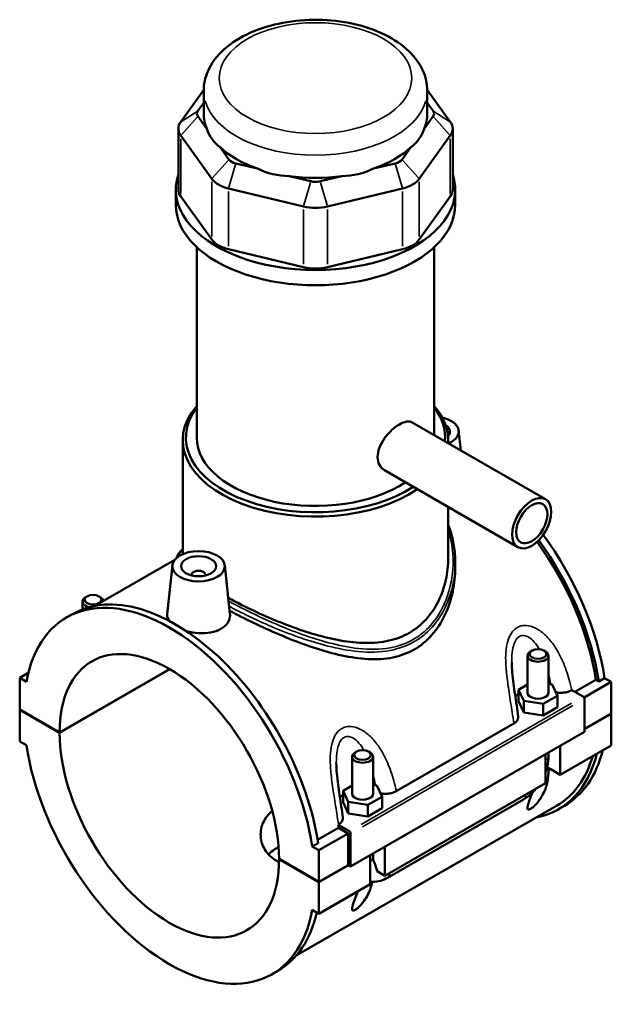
# Model space of a CAD drawing. Header units: inches. Extents: x 0.1 to 46.1, y -0.2 to 46.5.
# Tile 7 of 7: x 39.5 to 46.1, y 35.5 to 46.5. Entities that reach past the tile are written whole.
import ezdxf

# ---------------------------------------------------------------- set-up
doc = ezdxf.new("R2010")
doc.units = ezdxf.units.IN
doc.header["$MEASUREMENT"] = 0
doc.layers.add('Visible (ANSI)', color=7, linetype='Continuous', lineweight=50)
doc.layers.add('Visible Narrow (ANSI)', color=7, linetype='Continuous', lineweight=35)

msp = doc.modelspace()

# ---------------------------------------------------------------- linework, layer by layer
at = {"layer": 'Visible (ANSI)'}
for p, q in [((41.5336, 45.7579), (41.2746, 45.3978)), ((41.5335, 45.4921), (41.5335, 45.7483)), ((44.3068, 45.3978), (44.0478, 45.7579)), ((44.0479, 45.4921), (44.0479, 45.7483)), ((41.4682, 45.5229), (41.5335, 45.6138)), ((44.0479, 45.6138), (44.1132, 45.5229)), ((41.5692, 45.3209), (41.4682, 45.4613)), ((44.1132, 45.4613), (44.0122, 45.3209)), ((41.248, 45.3208), (41.248, 44.6374)), ((44.3334, 45.3208), (44.3334, 44.6374)), ((41.2746, 45.2439), (41.6241, 44.7579)), ((43.9572, 44.7579), (44.3068, 45.2439)), ((41.8177, 44.9754), (41.7167, 45.1158)), ((43.8647, 45.1158), (43.7636, 44.9754)), ((42.1372, 44.8736), (41.8933, 44.9318)), ((43.6881, 44.9318), (43.4441, 44.8736)), ((42.7372, 44.7305), (42.4933, 44.7887)), ((43.0881, 44.7887), (42.8441, 44.7305)), ((41.2192, 44.4664), (41.2192, 44.6374)), ((41.8131, 44.6491), (42.657, 44.4478)), ((42.9243, 44.4478), (43.7682, 44.6491)), ((44.3621, 44.4664), (44.3621, 44.6374)), ((41.6241, 44.0744), (41.2746, 44.5604)), ((44.3068, 44.5604), (43.9572, 44.0744)), ((41.4549, 41.8475), (41.4549, 43.9897)), ((42.657, 43.7643), (41.8131, 43.9656)), ((43.7682, 43.9656), (42.9243, 43.7643)), ((44.1264, 41.8753), (44.1264, 43.9897)), ((43.8776, 42.0186), (45.3783, 41.1544)), ((44.4006, 41.9262), (44.4245, 41.7037)), ((41.2978, 40.5367), (41.2978, 41.8189)), ((44.2836, 41.7848), (44.2836, 41.8189)), ((43.5671, 41.4796), (45.0679, 40.6153)), ((44.2836, 40.4915), (44.2836, 41.067)), ((41.2083, 40.4733), (40.3082, 39.955)), ((44.3621, 40.4464), (44.3621, 40.3834)), ((41.1808, 40.4114), (41.122, 39.8634)), ((41.7702, 40.4114), (41.8286, 39.8662)), ((41.3967, 40.297), (41.3967, 40.3044)), ((41.5542, 40.297), (41.5542, 40.3044)), ((40.1703, 39.9163), (40.1703, 40.0041)), ((40.2213, 40.0617), (40.2046, 40.052)), ((40.3555, 40.0617), (40.3722, 40.052)), ((39.9913, 39.8249), (40.057, 39.8627)), ((45.2259, 39.4519), (45.2091, 39.4422)), ((45.3601, 39.4519), (45.3768, 39.4422)), ((45.1749, 38.9781), (45.1749, 39.3943)), ((45.4111, 38.9781), (45.4111, 39.3943)), ((39.912, 38.5311), (41.15, 39.244)), ((41.1528, 39.2424), (39.912, 38.5279)), ((39.4637, 39.1445), (39.5604, 39.2001)), ((39.5389, 39.1012), (39.4637, 39.1445)), ((39.4637, 39.1445), (39.4637, 38.7892)), ((45.7089, 38.9885), (45.944, 39.1239)), ((45.8126, 38.9241), (46.1176, 39.0997)), ((45.9767, 39.1051), (45.944, 39.1239)), ((46.0425, 39.1429), (45.9767, 39.1051)), ((46.0425, 39.1429), (46.1176, 39.0997)), ((46.1176, 39.0997), (46.1176, 38.7444)), ((45.1749, 39.0704), (45.0734, 39.012)), ((45.0734, 39.012), (45.1323, 38.8856)), ((45.0734, 38.8832), (45.0734, 39.012)), ((45.4537, 39.0707), (45.4111, 39.0772)), ((45.5125, 38.9442), (45.4537, 39.0707)), ((45.6719, 39.0059), (45.6753, 39.0079)), ((45.6753, 39.0079), (45.8027, 38.9345)), ((45.0734, 38.8832), (45.1323, 38.7568)), ((45.1323, 38.8856), (45.3518, 38.8517)), ((45.1323, 38.7568), (45.1323, 38.8856)), ((45.3518, 38.8517), (45.5125, 38.9442)), ((45.5125, 38.8155), (45.5125, 38.9442)), ((45.8167, 38.9104), (45.8167, 38.539)), ((39.4637, 38.7892), (39.912, 38.5311)), ((39.4637, 38.786), (39.4665, 38.7876)), ((39.4637, 38.786), (39.4637, 38.4307)), ((39.912, 38.5279), (39.4637, 38.786)), ((45.3518, 38.7229), (45.3518, 38.8517)), ((45.3518, 38.7229), (45.5125, 38.8155)), ((45.1323, 38.7568), (45.3518, 38.7229)), ((45.8167, 38.5711), (46.1176, 38.7444)), ((46.1176, 38.7412), (45.8167, 38.5679)), ((46.1148, 38.7428), (46.1176, 38.7412)), ((46.1176, 38.7412), (46.1176, 38.3859)), ((43.699, 37.8699), (45.0211, 38.6312)), ((39.4637, 38.4307), (39.5389, 38.3875)), ((45.8167, 38.539), (43.1862, 37.0243)), ((45.5435, 38.0553), (46.1176, 38.3859)), ((45.5435, 38.3818), (45.5435, 38.0553)), ((43.202, 38.2582), (43.202, 37.842)), ((43.2531, 38.3158), (43.2363, 38.3061)), ((43.3872, 38.3158), (43.404, 38.3061)), ((43.4383, 38.2582), (43.4383, 37.842)), ((45.3765, 37.9592), (45.3765, 38.2856)), ((45.4111, 38.2644), (45.4111, 38.3055)), ((45.3945, 38.1412), (45.4357, 38.1174)), ((45.4111, 38.1033), (45.4357, 38.1174)), ((45.5435, 38.0553), (45.4357, 38.1174)), ((43.202, 37.9343), (43.1006, 37.8759)), ((43.1006, 37.8759), (43.1594, 37.7495)), ((43.1006, 37.7472), (43.1006, 37.8759)), ((43.4809, 37.9346), (43.4383, 37.9412)), ((43.5397, 37.8082), (43.4809, 37.9346)), ((43.5707, 36.9193), (45.3765, 37.9592)), ((43.379, 37.7156), (43.5397, 37.8082)), ((43.5397, 37.6794), (43.5397, 37.8082)), ((43.6018, 36.8967), (45.1292, 37.7763)), ((45.5017, 37.707), (42.5737, 36.0209)), ((43.1006, 37.7472), (43.1594, 37.6207)), ((43.1594, 37.6207), (43.1594, 37.7495)), ((43.1594, 37.7495), (43.379, 37.7156)), ((43.379, 37.5869), (43.379, 37.7156)), ((43.379, 37.5869), (43.5397, 37.6794)), ((45.5243, 37.6677), (45.5901, 37.7056)), ((43.1594, 37.6207), (43.379, 37.5869)), ((42.8148, 37.3219), (43.0506, 37.4577)), ((43.0448, 37.4931), (43.0483, 37.4951)), ((43.1723, 37.4197), (43.0448, 37.4931)), ((43.1584, 37.3956), (43.0506, 37.4577)), ((42.8296, 37.2062), (43.1584, 37.3956)), ((43.1584, 37.0403), (43.1584, 37.3956)), ((43.1862, 37.0243), (43.1862, 37.3956)), ((42.8202, 37.2874), (42.7545, 37.2495)), ((42.8296, 37.2062), (42.7545, 37.2495)), ((43.5707, 37.2457), (43.5707, 36.9193)), ((42.3813, 37.1091), (42.8296, 36.851)), ((42.3813, 37.1059), (42.3841, 37.1075)), ((42.8296, 36.8477), (42.3813, 37.1059)), ((42.8296, 36.851), (42.8296, 37.2062)), ((43.4037, 36.8231), (43.4037, 37.1495)), ((43.4383, 37.1694), (43.4383, 37.1283)), ((42.8296, 36.851), (43.1584, 37.0403)), ((43.1612, 37.0387), (42.8296, 36.8477)), ((43.1584, 37.0403), (43.1862, 37.0243)), ((43.5707, 36.9193), (43.4831, 36.9697)), ((42.8296, 36.4925), (42.8296, 36.8477)), ((42.8296, 36.4925), (43.4037, 36.8231)), ((42.7545, 36.5357), (42.8296, 36.4925)), ((42.3021, 35.8121), (42.3678, 35.85))]:
    msp.add_line(p, q, dxfattribs=at)
for centre, major_axis, ratio, start_param, end_param in [((41.5972, 45.4921), (-0.1397, 0), 0.5758617, 5.8904862, 6.6758844), ((43.9842, 45.4921), (0.1397, 0), 0.5758617, 5.8904862, 6.6758844), ((42.7907, 45.4921), (-1.2572, 0), 0.5758617, 0, 0.2388121), ((42.7907, 45.4921), (1.2572, 0), 0.5758617, 6.0443732, 6.2831853), ((41.5972, 45.3208), (-0.3492, 0), 0.5758617, 5.8904862, 6.6758844), ((42.7907, 46.5078), (-1.0897, -1.3802), 0.4542019, 5.9999489, 6.3077228), ((42.7907, 46.5078), (-1.0897, 1.3802), 0.4542019, 3.1170551, 3.4248291), ((43.9842, 45.3208), (0.3492, 0), 0.5758617, 5.8904862, 6.6758844), ((42.7907, 45.4921), (1.2572, 0), 0.5758617, 3.6881787, 4.1658029), ((42.7907, 45.4921), (1.2572, 0), 0.5758617, 5.258975, 5.7365993), ((41.9468, 45.0061), (-0.1397, 0), 0.5758617, 0.3926991, 1.1780972), ((43.6346, 45.0061), (0.1397, 0), 0.5758617, 5.1050881, 5.8904862), ((42.7907, 46.5078), (-0.5414, -1.6798), 0.6754684, 6.1817885, 6.4895625), ((42.7907, 46.5078), (0.5414, -1.6798), 0.6754684, 6.0768082, 6.3845821), ((42.7907, 44.6374), (-1.5715, 0), 0.5758617, 6.0915318, 9.6164314), ((41.9468, 44.8348), (0.3492, 0), 0.5758617, 3.5342917, 4.3196899), ((42.7907, 45.4921), (1.2572, 0), 0.5758617, 4.4735769, 4.9512011), ((43.6346, 44.8348), (0.3492, 0), 0.5758617, 5.1050881, 5.8904862), ((41.5972, 44.6374), (-0.3492, 0), 0.5758617, 0, 0.3926991), ((42.7907, 44.8048), (-0.1397, 0), 0.5758617, 1.1780972, 1.9634954), ((43.9842, 44.6374), (0.3492, 0), 0.5758617, 5.8904862, 6.2831853), ((42.7907, 44.4664), (-1.5715, 0), 0.5758617, 0, 3.1415927), ((42.7907, 44.6335), (0.3492, 0), 0.5758617, 4.3196899, 5.1050881), ((41.9468, 44.1514), (-0.3492, 0), 0.5758617, 0.3926991, 1.1780972), ((43.6346, 44.1514), (0.3492, 0), 0.5758617, 5.1050881, 5.8904862), ((42.7907, 43.9501), (-0.3492, 0), 0.5758617, 1.1780972, 1.9634954), ((42.7907, 41.8189), (-1.4929, 0), 0.5758617, 5.8202306, 8.7281487), ((42.7907, 41.8189), (1.4929, 0), 0.5758617, 6.2442718, 6.74614), ((42.7907, 41.8475), (-1.458, 0), 0.5758617, 5.8708006, 8.7061603), ((42.7907, 41.8475), (1.458, 0), 0.5758617, 6.2337249, 6.69557), ((44.1059, 41.9157), (0.2953, 0), 0.5758617, 5.3787957, 7.469249), ((44.1059, 41.9157), (0.1969, 0), 0.5758617, 5.8139422, 7.0065651), ((42.7907, 41.8475), (-1.3357, 0), 0.5758617, 0, 2.429096), ((44.3689, 39.6741), (-1.1327, 1.967), 0.5780931, 4.1224377, 4.8943558), ((44.3689, 39.6741), (1.1554, -2.0064), 0.5780931, 0.977004, 1.7519644), ((44.4347, 39.7119), (-1.1554, 2.0064), 0.5780931, 4.1185967, 4.9053717), ((41.4755, 40.3044), (-0.0787, 0), 0.5758617, 2.9729035, 6.4518745), ((41.1467, 37.8185), (-1.1554, 2.0064), 0.5780931, 4.1185967, 6.880845), ((41.2124, 37.8563), (-1.1554, 2.0064), 0.5780931, 4.1185967, 6.2831853), ((40.2884, 40.0041), (-0.1181, 0), 0.5758617, 5.5016397, 7.4839487), ((40.2884, 40.0041), (0.1181, 0), 0.5758617, 0.1053486, 0.7815456), ((41.1467, 37.8185), (-0.8713, 1.5131), 0.5780931, 3.9300519, 7.0693898), ((45.293, 39.3943), (-0.1181, 0), 0.5758617, 5.5016397, 10.2063236), ((45.293, 38.8494), (0.2953, 0), 0.5758617, 2.4091901, 2.6116185), ((45.293, 38.9781), (-0.1181, 0), 0.5758617, 0, 3.1415927), ((45.8027, 38.9184), (-0.0098, 0.0171), 0.5780931, 3.9289245, 5.4997209), ((41.1467, 37.8185), (0.8713, -1.5131), 0.5780931, 3.9300519, 7.0693898), ((41.1467, 37.8185), (1.1554, -2.0064), 0.5780931, 4.1185967, 6.880845), ((44.4347, 39.7119), (1.1554, -2.0064), 0.5780931, 0, 0.5374062), ((43.3202, 38.2582), (-0.1181, 0), 0.5758617, 5.5016397, 10.2063236), ((44.3689, 39.6741), (1.1554, -2.0064), 0.5780931, 6.0848308, 6.8205915), ((44.3689, 39.6741), (1.1327, -1.967), 0.5780931, 0, 0.5028344), ((45.293, 38.1034), (0.1181, 0), 0.5758617, 6.2805748, 6.8302546), ((43.3202, 37.7133), (0.2953, 0), 0.5758617, 2.4091901, 2.6116185), ((43.3202, 37.842), (-0.1181, 0), 0.5758617, 0, 3.1415927), ((41.4755, 38.0078), (-1.1327, 1.967), 0.5780931, 4.1224377, 4.1401438), ((43.1723, 37.4036), (0.0098, -0.0171), 0.5780931, 0.7873319, 2.3581282), ((41.2124, 37.8563), (1.1554, -2.0064), 0.5780931, 0, 0.556744)]:
    msp.add_ellipse(centre, major_axis=major_axis, ratio=ratio, start_param=start_param, end_param=end_param, dxfattribs=at)
for centre, major_axis, ratio in [((45.2231, 40.8849), (0.1552, 0.2695), 0.5780931), ((45.2231, 40.8849), (0.1242, 0.2156), 0.5780931), ((41.4755, 40.4009), (0.2953, 0), 0.5758617), ((41.4755, 40.4009), (0.1969, 0), 0.5758617), ((40.2884, 40.0234), (0.0945, 0), 0.5758617), ((45.293, 39.4136), (0.0945, 0), 0.5758617), ((43.3202, 38.2775), (0.0945, 0), 0.5758617)]:
    msp.add_ellipse(centre, major_axis=major_axis, ratio=ratio, dxfattribs=at)
for points, knots in [([(44.0479, 45.7483), (44.0479, 45.827), (44.03, 45.9053), (43.9616, 46.0564), (43.9087, 46.1281), (43.7684, 46.2645), (43.6765, 46.3267), (43.4648, 46.4314), (43.3436, 46.4727), (43.0882, 46.529), (42.9542, 46.5442), (42.686, 46.5479), (42.5519, 46.5367), (42.2948, 46.4886), (42.1718, 46.4515), (41.948, 46.3525), (41.8473, 46.2903), (41.6835, 46.1438), (41.619, 46.0598), (41.5495, 45.8968), (41.5335, 45.8226), (41.5335, 45.7483)], [0.7853982, 0.7853982, 0.7853982, 0.7853982, 1.0402248, 1.0402248, 1.3199597, 1.3199597, 1.6465989, 1.6465989, 1.9905486, 1.9905486, 2.3317138, 2.3317138, 2.6706915, 2.6706915, 3.0113182, 3.0113182, 3.3553043, 3.3553043, 3.6861455, 3.6861455, 3.9269908, 3.9269908, 3.9269908, 3.9269908]), ([(43.5671, 41.4796), (43.567, 41.4796), (43.5669, 41.4797), (43.5441, 41.493), (43.5237, 41.5137), (43.4963, 41.5663), (43.4893, 41.598), (43.4893, 41.6621), (43.4963, 41.6986), (43.5237, 41.7713), (43.5441, 41.8075), (43.5895, 41.8712), (43.6176, 41.903), (43.6766, 41.9574), (43.7075, 41.98), (43.7629, 42.012), (43.7911, 42.0233), (43.8403, 42.0313), (43.8614, 42.0279), (43.8776, 42.0186)], [1.7910307, 1.7910307, 1.7910307, 1.7910307, 1.7925684, 1.7925684, 2.0913506, 2.0913506, 2.3901328, 2.3901328, 2.688915, 2.688915, 2.9876972, 2.9876972, 3.2864482, 3.2864482, 3.5851992, 3.5851992, 3.8839502, 3.8839502, 4.1811635, 4.1811635, 4.1811635, 4.1811635]), ([(44.2836, 40.8677), (44.2917, 40.8473), (44.2992, 40.8267), (44.3155, 40.7772), (44.3237, 40.7481), (44.3378, 40.6891), (44.3436, 40.6592), (44.3529, 40.5991), (44.3564, 40.5687), (44.361, 40.5077), (44.3621, 40.4771), (44.3621, 40.4464)], [20.8875527, 20.8875527, 20.8875527, 20.8875527, 21.0877276, 21.0877276, 21.3630147, 21.3630147, 21.6383019, 21.6383019, 21.913589, 21.913589, 22.1888761, 22.1888761, 22.1888761, 22.1888761]), ([(41.2266, 40.4924), (41.2294, 40.501), (41.2329, 40.5094), (41.2437, 40.5307), (41.252, 40.5433), (41.2722, 40.5686), (41.2842, 40.5814), (41.2978, 40.5942)], [22.54687834, 22.54687834, 22.54687834, 22.54687834, 22.75326677, 22.75326677, 23.07975643, 23.07975643, 23.42619739, 23.42619739, 23.42619739, 23.42619739]), ([(44.2836, 40.4915), (44.2836, 40.4119), (44.275, 40.329), (44.2384, 40.1652), (44.2106, 40.0844), (44.1359, 39.9337), (44.089, 39.8639), (43.9787, 39.743), (43.9153, 39.6921), (43.8463, 39.6524)], [20.7082594, 20.7082594, 20.7082594, 20.7082594, 21.451401, 21.451401, 22.1945427, 22.1945427, 22.9376843, 22.9376843, 23.6808259, 23.6808259, 23.6808259, 23.6808259]), ([(44.3621, 40.3834), (44.3621, 40.2964), (44.3531, 40.2056), (44.3149, 40.0259), (44.2858, 39.937), (44.2076, 39.7714), (44.1585, 39.6945), (44.0424, 39.5622), (43.9753, 39.5067), (43.9019, 39.4644)], [21.9996733, 21.9996733, 21.9996733, 21.9996733, 22.7914584, 22.7914584, 23.5832435, 23.5832435, 24.3750286, 24.3750286, 25.1668138, 25.1668138, 25.1668138, 25.1668138]), ([(43.8463, 39.6524), (43.7774, 39.6126), (43.7002, 39.5827), (43.5344, 39.5446), (43.4457, 39.5363), (43.2624, 39.5383), (43.1676, 39.5485), (42.9777, 39.582), (42.8826, 39.6052), (42.6995, 39.6581), (42.6047, 39.6898), (42.4146, 39.7605), (42.3194, 39.7995), (42.1353, 39.8806), (42.0462, 39.9228), (41.9092, 39.9919), (41.8577, 40.019), (41.8094, 40.0455)], [0, 0, 0, 0, 0.7431416, 0.7431416, 1.4862832, 1.4862832, 2.2294248, 2.2294248, 2.9725664, 2.9725664, 3.7094764, 3.7094764, 4.4463864, 4.4463864, 5.1832965, 5.1832965, 5.6637582, 5.6637582, 5.6637582, 5.6637582]), ([(43.9019, 39.4644), (43.8284, 39.4221), (43.7466, 39.3918), (43.5715, 39.3565), (43.4781, 39.3513), (43.2855, 39.361), (43.1862, 39.3759), (42.987, 39.4189), (42.8873, 39.4471), (42.6954, 39.5094), (42.5961, 39.5457), (42.3968, 39.6256), (42.2967, 39.6691), (42.1028, 39.7585), (42.0087, 39.8045), (41.8881, 39.8667), (41.856, 39.8836), (41.825, 39.9003)], [0, 0, 0, 0, 0.7917851, 0.7917851, 1.5835702, 1.5835702, 2.3753554, 2.3753554, 3.1671405, 3.1671405, 3.9482812, 3.9482812, 4.729422, 4.729422, 5.5105627, 5.5105627, 5.804123, 5.804123, 5.804123, 5.804123]), ([(41.1469, 39.7854), (41.1301, 39.8075), (41.1217, 39.8307), (41.1214, 39.8561), (41.1216, 39.8597), (41.122, 39.8634)], [4.42412993, 4.42412993, 4.42412993, 4.42412993, 4.74976215, 4.74976215, 4.80362944, 4.80362944, 4.80362944, 4.80362944]), ([(41.8286, 39.8662), (41.8291, 39.8614), (41.8294, 39.8566), (41.8297, 39.8235), (41.8211, 39.7931), (41.7853, 39.7384), (41.7582, 39.7142), (41.7267, 39.696)], [1.97906768, 1.97906768, 1.97906768, 1.97906768, 2.03529707, 2.03529707, 2.37488108, 2.37488108, 2.71446508, 2.71446508, 2.71446508, 2.71446508]), ([(41.7267, 39.696), (41.6951, 39.6779), (41.6552, 39.6635), (41.5678, 39.6472), (41.5204, 39.6453), (41.4316, 39.6514), (41.3843, 39.6596), (41.3382, 39.673), (41.3357, 39.6738), (41.3331, 39.6745)], [2.7144651, 2.7144651, 2.7144651, 2.7144651, 3.0540491, 3.0540491, 3.3936331, 3.3936331, 3.7326654, 3.7326654, 3.7526039, 3.7526039, 3.7526039, 3.7526039]), ([(45.0713, 38.7103), (45.0658, 38.7513), (45.0598, 38.7926), (45.0474, 38.8753), (45.041, 38.9168), (45.0285, 38.9997), (45.0224, 39.0412), (45.0115, 39.1235), (45.0067, 39.1644), (44.9998, 39.2445), (44.9977, 39.2838), (44.9977, 39.3211)], [0.5043446, 0.5043446, 0.5043446, 0.5043446, 0.839407, 0.839407, 1.1744694, 1.1744694, 1.5095318, 1.5095318, 1.8445942, 1.8445942, 2.1796566, 2.1796566, 2.1796566, 2.1796566]), ([(45.4953, 38.9813), (45.4964, 38.9811), (45.4975, 38.9809), (45.5156, 38.978), (45.5332, 38.9766), (45.5735, 38.9769), (45.596, 38.9796), (45.6374, 38.9897), (45.6561, 38.9969), (45.6719, 39.0059)], [-0.48595743, -0.48595743, -0.48595743, -0.48595743, -0.47707631, -0.47707631, -0.34272025, -0.34272025, -0.16989456, -0.16989456, 0, 0, 0, 0]), ([(45.0211, 38.6312), (45.0325, 38.6378), (45.0423, 38.6453), (45.0579, 38.6616), (45.0637, 38.6703), (45.0713, 38.6896), (45.0727, 38.7), (45.0713, 38.7103)], [-0.61140615, -0.61140615, -0.61140615, -0.61140615, -0.48804208, -0.48804208, -0.36451541, -0.36451541, -0.22699094, -0.22699094, -0.22699094, -0.22699094]), ([(45.3765, 38.0843), (45.3846, 38.1062), (45.3915, 38.1284), (45.406, 38.1886), (45.4111, 38.2267), (45.4111, 38.2644)], [4.21285195, 4.21285195, 4.21285195, 4.21285195, 4.39822972, 4.39822972, 4.71238898, 4.71238898, 4.71238898, 4.71238898]), ([(43.0984, 37.5742), (43.093, 37.6153), (43.087, 37.6565), (43.0746, 37.7392), (43.0682, 37.7807), (43.0557, 37.8637), (43.0496, 37.9051), (43.0387, 37.9874), (43.0339, 38.0283), (43.027, 38.1085), (43.0249, 38.1478), (43.0249, 38.185)], [0.5040134, 0.5040134, 0.5040134, 0.5040134, 0.8390758, 0.8390758, 1.1741383, 1.1741383, 1.5092007, 1.5092007, 1.8442631, 1.8442631, 2.1793255, 2.1793255, 2.1793255, 2.1793255]), ([(45.4111, 38.1033), (45.4111, 38.0809), (45.41, 38.058), (45.4027, 37.9884), (45.3922, 37.9417), (45.3668, 37.8719), (45.3538, 37.8427), (45.3282, 37.7986), (45.3187, 37.7839), (45.2975, 37.7547), (45.286, 37.7402), (45.2638, 37.7159), (45.2531, 37.7051), (45.2365, 37.6905), (45.2309, 37.6858), (45.2199, 37.6776), (45.2145, 37.674), (45.2044, 37.6681), (45.1999, 37.6661), (45.1923, 37.6636), (45.1891, 37.6631), (45.1811, 37.6636), (45.1782, 37.6666), (45.1743, 37.6759), (45.1745, 37.6838), (45.1772, 37.7025), (45.1799, 37.7132), (45.1901, 37.7485), (45.1998, 37.7758), (45.2152, 37.818), (45.2214, 37.8348), (45.2279, 37.8525)], [0.6459575, 0.6459575, 0.6459575, 0.6459575, 0.89701, 0.89701, 1.4132069, 1.4132069, 1.7300608, 1.7300608, 1.8884878, 1.8884878, 2.0469147, 2.0469147, 2.1563485, 2.1563485, 2.2110655, 2.2110655, 2.2657824, 2.2657824, 2.3204993, 2.3204993, 2.3752162, 2.3752162, 2.48465, 2.48465, 2.643077, 2.643077, 2.8015039, 2.8015039, 3.1183578, 3.1183578, 3.3056438, 3.3056438, 3.3056438, 3.3056438]), ([(45.1292, 37.7763), (45.1618, 37.7951), (45.1923, 37.8185), (45.2374, 37.8614), (45.2535, 37.8787), (45.2686, 37.897)], [3.14159265, 3.14159265, 3.14159265, 3.14159265, 3.45575192, 3.45575192, 3.64408528, 3.64408528, 3.64408528, 3.64408528]), ([(43.5225, 37.8452), (43.5236, 37.845), (43.5247, 37.8449), (43.5428, 37.8419), (43.5604, 37.8405), (43.6007, 37.8409), (43.6231, 37.8435), (43.6646, 37.8536), (43.6833, 37.8608), (43.699, 37.8699)], [-0.48595743, -0.48595743, -0.48595743, -0.48595743, -0.47707631, -0.47707631, -0.34272025, -0.34272025, -0.16989456, -0.16989456, 0, 0, 0, 0]), ([(42.3809, 37.0722), (42.3717, 37.0767), (42.3628, 37.0814), (42.3265, 37.1023), (42.3007, 37.1213), (42.2552, 37.1649), (42.2356, 37.1893), (42.2043, 37.2416), (42.1925, 37.2695), (42.177, 37.3263), (42.1734, 37.3551), (42.1734, 37.4389), (42.1886, 37.4987), (42.2356, 37.5778), (42.2552, 37.6024), (42.2864, 37.6324), (42.2952, 37.6402), (42.3045, 37.6475)], [2.2925104, 2.2925104, 2.2925104, 2.2925104, 2.3850658, 2.3850658, 2.6831102, 2.6831102, 2.9811546, 2.9811546, 3.2791991, 3.2791991, 3.5772435, 3.5772435, 4.1736875, 4.1736875, 4.4719095, 4.4719095, 4.5826538, 4.5826538, 4.5826538, 4.5826538]), ([(43.0483, 37.4951), (43.0597, 37.5017), (43.0695, 37.5092), (43.0851, 37.5255), (43.0909, 37.5343), (43.0985, 37.5535), (43.0998, 37.5639), (43.0984, 37.5742)], [-0.61140615, -0.61140615, -0.61140615, -0.61140615, -0.48804208, -0.48804208, -0.36451541, -0.36451541, -0.22699094, -0.22699094, -0.22699094, -0.22699094]), ([(42.376, 37.2426), (42.3685, 37.2388), (42.3612, 37.2349), (42.3266, 37.2149), (42.3008, 37.1961), (42.2726, 37.1698), (42.2674, 37.1645), (42.2622, 37.1591)], [4.67502507, 4.67502507, 4.67502507, 4.67502507, 4.75106582, 4.75106582, 5.04803684, 5.04803684, 5.11968826, 5.11968826, 5.11968826, 5.11968826]), ([(43.4383, 37.1283), (43.4383, 37.1244), (43.4384, 37.1207), (43.4389, 37.1137), (43.4392, 37.1105), (43.4401, 37.1046), (43.4405, 37.102), (43.4416, 37.0972), (43.4422, 37.0951), (43.4434, 37.0915), (43.4439, 37.09), (43.4445, 37.0887)], [1.57079633, 1.57079633, 1.57079633, 1.57079633, 1.6466565, 1.6466565, 1.72251668, 1.72251668, 1.79837686, 1.79837686, 1.87423703, 1.87423703, 1.95009721, 1.95009721, 1.95009721, 1.95009721]), ([(43.4445, 37.0887), (43.4545, 37.0654), (43.4634, 37.0422), (43.475, 37.0056), (43.4795, 36.9889), (43.4827, 36.9718), (43.4829, 36.9707), (43.4831, 36.9697)], [0.23169079, 0.23169079, 0.23169079, 0.23169079, 0.41096217, 0.41096217, 0.53797345, 0.53797345, 0.54599916, 0.54599916, 0.54599916, 0.54599916]), ([(43.4037, 36.854), (43.4132, 36.8524), (43.4227, 36.8515), (43.4641, 36.8496), (43.4954, 36.8543), (43.5518, 36.8712), (43.5774, 36.8827), (43.6018, 36.8967)], [2.57223819, 2.57223819, 2.57223819, 2.57223819, 2.64878305, 2.64878305, 2.90673289, 2.90673289, 3.14159265, 3.14159265, 3.14159265, 3.14159265]), ([(43.4278, 36.8513), (43.4222, 36.8208), (43.4139, 36.7905), (43.3954, 36.7396), (43.3844, 36.7144), (43.3565, 36.6635), (43.3397, 36.6378), (43.3065, 36.5963), (43.288, 36.5758), (43.2642, 36.5548), (43.2585, 36.5501), (43.2471, 36.5415), (43.2415, 36.5378), (43.2316, 36.5321), (43.2271, 36.53), (43.2194, 36.5275), (43.2162, 36.527), (43.2083, 36.5276), (43.2053, 36.5305), (43.2015, 36.5399), (43.2017, 36.5478), (43.2044, 36.5664), (43.207, 36.5772), (43.2172, 36.6124), (43.227, 36.6397), (43.2452, 36.6896), (43.2548, 36.7156), (43.265, 36.7433)], [1.0759905, 1.0759905, 1.0759905, 1.0759905, 1.4118132, 1.4118132, 1.6843947, 1.6843947, 1.9569761, 1.9569761, 2.1464999, 2.1464999, 2.1987342, 2.1987342, 2.2509686, 2.2509686, 2.3056855, 2.3056855, 2.3604024, 2.3604024, 2.4698362, 2.4698362, 2.6282632, 2.6282632, 2.7866901, 2.7866901, 3.103544, 3.103544, 3.3830721, 3.3830721, 3.3830721, 3.3830721])]:
    msp.add_open_spline(points, degree=3, knots=knots, dxfattribs=at)
at = {"layer": 'Visible Narrow (ANSI)'}
for p, q in [((41.4585, 45.5166), (41.2843, 45.404)), ((44.1229, 45.5166), (44.2971, 45.404)), ((41.4585, 45.4505), (41.2843, 45.2547)), ((44.1229, 45.4505), (44.2971, 45.2547)), ((41.2746, 44.5946), (41.2746, 45.2097)), ((44.3068, 45.2097), (44.3068, 44.5946)), ((41.808, 44.9645), (41.6338, 44.7688)), ((43.7733, 44.9645), (43.9475, 44.7688)), ((41.8893, 44.9177), (41.8171, 44.6632)), ((43.6921, 44.9177), (43.7642, 44.6632)), ((41.6241, 44.7237), (41.6241, 44.1086)), ((42.7332, 44.7164), (42.6611, 44.4619)), ((42.8481, 44.7164), (42.9203, 44.4619)), ((43.9572, 44.1086), (43.9572, 44.7237)), ((41.8131, 43.9998), (41.8131, 44.6149)), ((43.7682, 44.6149), (43.7682, 43.9998)), ((42.657, 44.4136), (42.657, 43.7985)), ((42.9243, 43.7985), (42.9243, 44.4136)), ((45.6712, 38.8588), (43.3038, 37.4955)), ((43.3177, 37.4714), (45.6851, 38.8347))]:
    msp.add_line(p, q, dxfattribs=at)
msp.add_ellipse((42.7907, 45.891), major_axis=(1.0826, 0), ratio=0.5758617, dxfattribs=at)
for centre, major_axis, ratio, start_param, end_param in [((42.7907, 45.7483), (-1.2572, 0), 0.5758617, 0.1570796, 2.984513), ((45.293, 38.2644), (0.1181, 0), 0.5758617, 5.5370571, 6.2439154), ((45.0703, 37.8786), (0.0589, -0.1024), 0.5780931, 0.0395592, 0.7516252), ((43.3202, 37.1283), (0.1181, 0), 0.5758617, 5.5370571, 6.2439154), ((43.5429, 36.9991), (0.0589, -0.1024), 0.5780931, 0.0395592, 0.7516252)]:
    msp.add_ellipse(centre, major_axis=major_axis, ratio=ratio, start_param=start_param, end_param=end_param, dxfattribs=at)
for points, knots in [([(44.2836, 40.8095), (44.3118, 40.7232), (44.3291, 40.6325), (44.3473, 40.3798), (44.3265, 40.2147), (44.2518, 40.0009), (44.2254, 39.9421), (44.1452, 39.8023), (44.0844, 39.7259), (43.9753, 39.6315), (43.9357, 39.6032), (43.8935, 39.5789), (43.8131, 39.5327), (43.7237, 39.5012), (43.5171, 39.4637), (43.398, 39.4629), (43.1655, 39.4876), (43.0524, 39.5105), (42.741, 39.5932), (42.5399, 39.6677), (42.1873, 39.8187), (42.0338, 39.8923), (41.8671, 39.9795), (41.8399, 39.9941), (41.8134, 40.0085)], [21.1132251, 21.1132251, 21.1132251, 21.1132251, 21.9580583, 21.9580583, 23.435366, 23.435366, 24.0235149, 24.0235149, 24.9188043, 24.9188043, 25.3730969, 25.3730969, 25.3730969, 26.2390266, 26.2390266, 27.2633094, 27.2633094, 28.1905253, 28.1905253, 29.7916321, 29.7916321, 31.0872633, 31.0872633, 31.3463562, 31.3463562, 31.3463562, 31.3463562]), ([(41.8197, 39.9492), (41.8369, 39.9401), (41.8542, 39.9309), (42.0122, 39.8491), (42.1674, 39.7759), (42.5245, 39.6267), (42.7284, 39.5538), (43.0447, 39.4741), (43.1597, 39.4525), (43.3964, 39.4304), (43.5176, 39.4327), (43.7284, 39.4728), (43.8197, 39.5054), (43.9019, 39.5527), (43.945, 39.5775), (43.9856, 39.6063), (44.0974, 39.7022), (44.1599, 39.7794), (44.2425, 39.9204), (44.2699, 39.9797), (44.3389, 40.1708), (44.3622, 40.3093), (44.3622, 40.4464)], [-31.2499615, -31.2499615, -31.2499615, -31.2499615, -31.0872633, -31.0872633, -29.7916321, -29.7916321, -28.1905253, -28.1905253, -27.2633094, -27.2633094, -26.2390266, -26.2390266, -25.3730969, -25.3730969, -25.3730969, -24.9188043, -24.9188043, -24.0235149, -24.0235149, -23.435366, -23.435366, -22.1888761, -22.1888761, -22.1888761, -22.1888761]), ([(45.6719, 39.0059), (45.6638, 39.0455), (45.6545, 39.0851), (45.6246, 39.1943), (45.6009, 39.2638), (45.5452, 39.3912), (45.5143, 39.4495), (45.4482, 39.5474), (45.4149, 39.5885), (45.3476, 39.6529), (45.3148, 39.6782), (45.249, 39.7145), (45.2163, 39.7267), (45.1568, 39.7361), (45.1299, 39.7354), (45.0888, 39.7253), (45.0736, 39.7192), (45.0594, 39.711), (45.0451, 39.7028), (45.0319, 39.6926), (45.0008, 39.6611), (44.9849, 39.6371), (44.9571, 39.5774), (44.9468, 39.5404), (44.9325, 39.4581), (44.9296, 39.4122), (44.9293, 39.3088), (44.9333, 39.2509), (44.9465, 39.1225), (44.9567, 39.0522), (44.9793, 38.9058), (44.9918, 38.83), (45.0096, 38.7137), (45.0156, 38.6722), (45.0211, 38.6312)], [-6.1240783, -6.1240783, -6.1240783, -6.1240783, -5.8035216, -5.8035216, -5.2371327, -5.2371327, -4.7306679, -4.7306679, -4.3201172, -4.3201172, -3.9866165, -3.9866165, -3.6892895, -3.6892895, -3.4442872, -3.4442872, -3.2911607, -3.2911607, -3.2911607, -3.1380342, -3.1380342, -2.8930319, -2.8930319, -2.5957049, -2.5957049, -2.2622042, -2.2622042, -1.8516535, -1.8516535, -1.3451887, -1.3451887, -0.7787998, -0.7787998, -0.4582431, -0.4582431, -0.4582431, -0.4582431]), ([(44.9977, 39.3211), (44.9977, 39.3304), (44.9978, 39.3397), (44.9988, 39.3862), (45.0014, 39.4225), (45.0116, 39.4866), (45.0186, 39.5149), (45.0369, 39.5595), (45.0471, 39.5769), (45.0669, 39.5988), (45.0753, 39.6057), (45.0842, 39.6109), (45.0931, 39.616), (45.1026, 39.6194), (45.1282, 39.6236), (45.1449, 39.6217), (45.1815, 39.6087), (45.2015, 39.596), (45.2416, 39.5608), (45.2615, 39.5374), (45.2893, 39.4973), (45.2985, 39.4827), (45.3072, 39.4674)], [2.1796566, 2.1796566, 2.1796566, 2.1796566, 2.2622042, 2.2622042, 2.5957049, 2.5957049, 2.8930319, 2.8930319, 3.1380342, 3.1380342, 3.2911607, 3.2911607, 3.2911607, 3.4442872, 3.4442872, 3.6892895, 3.6892895, 3.9866165, 3.9866165, 4.3201172, 4.3201172, 4.4958933, 4.4958933, 4.4958933, 4.4958933]), ([(43.699, 37.8699), (43.691, 37.9094), (43.6817, 37.949), (43.6518, 38.0583), (43.6281, 38.1277), (43.5724, 38.2551), (43.5415, 38.3134), (43.4754, 38.4114), (43.4421, 38.4524), (43.3747, 38.5169), (43.3419, 38.5421), (43.2761, 38.5784), (43.2435, 38.5906), (43.184, 38.6), (43.1571, 38.5994), (43.1159, 38.5892), (43.1007, 38.5831), (43.0865, 38.5749), (43.0723, 38.5668), (43.0591, 38.5565), (43.028, 38.525), (43.0121, 38.501), (42.9843, 38.4413), (42.9739, 38.4044), (42.9597, 38.322), (42.9568, 38.2762), (42.9564, 38.1727), (42.9604, 38.1148), (42.9736, 37.9864), (42.9838, 37.9162), (43.0064, 37.7697), (43.019, 37.6939), (43.0368, 37.5776), (43.0428, 37.5361), (43.0483, 37.4951)], [-6.1237473, -6.1237473, -6.1237473, -6.1237473, -5.8032053, -5.8032053, -5.2368274, -5.2368274, -4.7303339, -4.7303339, -4.3197809, -4.3197809, -3.9862854, -3.9862854, -3.6889584, -3.6889584, -3.4439561, -3.4439561, -3.2908296, -3.2908296, -3.2908296, -3.1377032, -3.1377032, -2.8927008, -2.8927008, -2.5953738, -2.5953738, -2.2618784, -2.2618784, -1.8513253, -1.8513253, -1.3448318, -1.3448318, -0.778454, -0.778454, -0.457912, -0.457912, -0.457912, -0.457912]), ([(43.0249, 38.185), (43.0249, 38.1944), (43.025, 38.2036), (43.026, 38.2501), (43.0286, 38.2864), (43.0387, 38.3506), (43.0458, 38.3789), (43.064, 38.4234), (43.0743, 38.4408), (43.0941, 38.4628), (43.1024, 38.4696), (43.1114, 38.4748), (43.1203, 38.4799), (43.1298, 38.4833), (43.1554, 38.4876), (43.172, 38.4856), (43.2087, 38.4727), (43.2286, 38.4599), (43.2687, 38.4247), (43.2886, 38.4014), (43.3165, 38.3612), (43.3257, 38.3466), (43.3344, 38.3313)], [2.1793255, 2.1793255, 2.1793255, 2.1793255, 2.2618784, 2.2618784, 2.5953738, 2.5953738, 2.8927008, 2.8927008, 3.1377032, 3.1377032, 3.2908296, 3.2908296, 3.2908296, 3.4439561, 3.4439561, 3.6889584, 3.6889584, 3.9862854, 3.9862854, 4.3197809, 4.3197809, 4.4955623, 4.4955623, 4.4955623, 4.4955623])]:
    msp.add_open_spline(points, degree=3, knots=knots, dxfattribs=at)
for points in [[(41.2457, 40.5077), (41.2524, 40.5352), (41.2698, 40.5623), (41.2978, 40.5909)], [(45.4111, 39.1947), (45.4213, 39.1547), (45.43, 39.1141), (45.4375, 39.0732)], [(43.4383, 38.0586), (43.4484, 38.0187), (43.4572, 37.978), (43.4647, 37.9371)]]:
    msp.add_open_spline(points, degree=3, dxfattribs=at)

doc.saveas('drawing.dxf')
